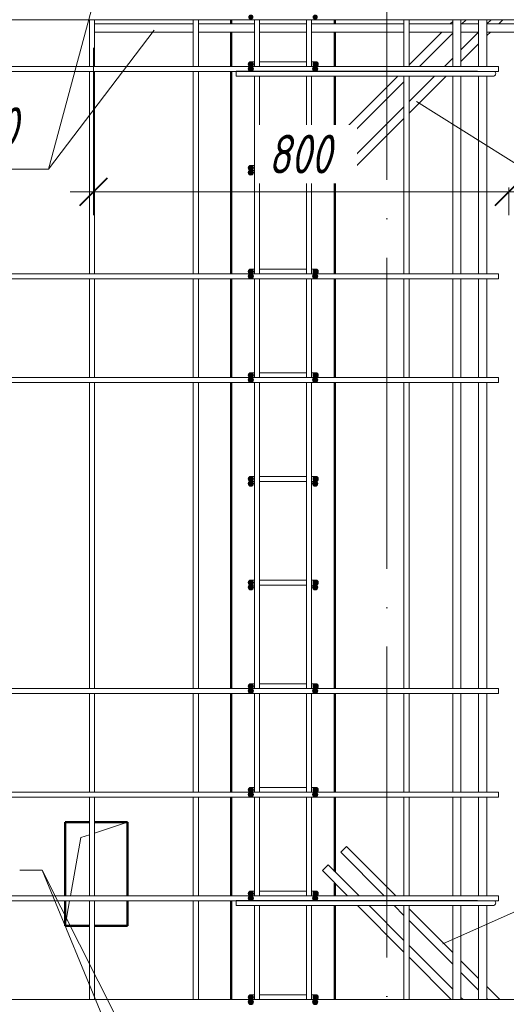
# Model space of a CAD drawing. Header units: millimetres. Extents: x -17543 to 38371, y 19974 to 27996.
# Tile 32 of 109: x -1769 to -831, y 22949 to 24848. Entities that reach past the tile are written whole.
import ezdxf

# ---------------------------------------------------------------- set-up
doc = ezdxf.new("R2010")
doc.units = ezdxf.units.MM
doc.linetypes.add('ADSK_Линия сетки', pattern=[750, 600, -75, 0, -75])
doc.linetypes.add('ADSK_Невидимые', pattern=[150, 90, -60])
for name, color, linetype, lineweight in [('A-____-____-DIMS', 211, 'Continuous', 9), ('A-____-____-DIMS-30', 211, 'Continuous', 9), ('A-DETL-GENF-HDLN', 90, 'ADSK_Невидимые', 20), ('A-DETL-GENF-OTLN', 92, 'Continuous', 20), ('A-DOOR-____-OTLN', 31, 'Continuous', 20), ('A-WALL-____-MCUT', 113, 'Continuous', 50), ('A-WALL-____-OTLN', 113, 'Continuous', 20), ('S-GRID-____-OTLN', 1, 'Continuous', 9), ('S-RBAR-____-IDEN', 171, 'Continuous', 20), ('S-RBAR-____-MCUT', 171, 'Continuous', 20), ('S-RBAR-____-OTLN', 171, 'Continuous', 100)]:
    doc.layers.add(name, color=color, linetype=linetype, lineweight=lineweight)
doc.styles.add('GOST Common_I_1', font='GOST Common Italic.ttf', dxfattribs={"width": 0.8, "height": 75})
doc.dimstyles.new('ADSK_Для_арматуры_Основной_2_5_мм_шаг_кол-во_Стрелки_точный', dxfattribs={"dimscale": 304.8, "dimtxt": 0.247469, "dimasz": 0.295276, "dimexe": 0.147638, "dimexo": 0.000484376, "dimgap": 0.03937, "dimtad": 1, "dimdec": 0, "dimlfac": 304.8, "dimdsep": 46, "dimtxsty": 'GOST Common_I_1', "dimsah": 1, "dimcen": 0.09, "dimdle": 0.147638, "dimazin": 0, "dimtfac": 1, "dimtdec": 4, "dimtix": 1, "dimtmove": 0, "dimatfit": 3, "dimfxl": 1, "dimtvp": 1, "dimtfill": 1, "dimtolj": 1, "dimtzin": 0, "dimarcsym": 2})
doc.dimstyles.new('ADSK_Округление_5мм__Узкий_', dxfattribs={"dimscale": 304.8, "dimtxt": 0.247469, "dimasz": 0.177165, "dimexe": 0.147638, "dimexo": 0.000322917, "dimgap": 0.03937, "dimtad": 1, "dimdec": 0, "dimlfac": 304.8, "dimrnd": 5, "dimdsep": 46, "dimtxsty": 'GOST Common_I_1', "dimblk1": 'OBLIQUE', "dimblk2": 'OBLIQUE', "dimsah": 1, "dimcen": 0.09, "dimdle": 0.147638, "dimazin": 0, "dimtfac": 1, "dimtdec": 4, "dimtix": 1, "dimtmove": 0, "dimatfit": 3, "dimfxl": 1, "dimtvp": 1, "dimtfill": 1, "dimtolj": 1, "dimtzin": 0, "dimlwd": 20, "dimlwe": 20, "dimarcsym": 2})

# ---------------------------------------------------------------- blocks, each defined once
blk = doc.blocks.new('ADSK_Дверь_ПроемПрямоугольный - ADSK_Дверь_ПроемПрямоугольный-1820829-КЖ1_Р_ВЭ8_Армирование_2')
at = {"layer": 'A-DETL-GENF-HDLN'}
for p, q in [((31880.3, 23300), (31927, 23300)), ((31880.3, 23158), (31880.3, 23300)), ((31937, 23300), (32000.3, 23300)), ((32000.3, 23300), (32000.3, 23158)), ((31880.3, 23100), (31880.3, 23148)), ((32000.3, 23148), (32000.3, 23100))]:
    blk.add_line(p, q, dxfattribs=at)
at = {"layer": 'A-DETL-GENF-OTLN'}
for p, q in [((31937, 23278.9), (32000.3, 23300)), ((31890.5, 23158), (31910.3, 23270)), ((31910.3, 23270), (31927, 23275.6)), ((31880.3, 23100), (31888.7, 23148))]:
    blk.add_line(p, q, dxfattribs=at)
blk = doc.blocks.new('DIMBLOCK143-КЖ1_Р_ВЭ8_Армирование_2')
at = {"layer": 'A-____-____-DIMS-30', "lineweight": 40}
for points in [[(-608.5, 24744), (-620.4, 24654), (-596.7, 24654)], [(-608.5, 23144), (-596.7, 23234), (-620.4, 23234)]]:
    blk.add_hatch(color=256, dxfattribs=at).paths.add_polyline_path(points)
at = {"layer": 'A-____-____-DIMS-30'}
for p, q in [((-608.5, 24789), (-608.5, 23099)), ((-608.5, 24744), (-811.4, 24744)), ((-608.5, 24744), (-563.5, 24744)), ((-608.5, 23144), (-811.4, 23144)), ((-608.5, 23144), (-563.5, 23144))]:
    blk.add_line(p, q, dxfattribs=at)
at = {"layer": 'A-____-____-DIMS-30', "lineweight": 40}
for p, q in [((-608.5, 24744), (-620.4, 24654)), ((-596.7, 24654), (-608.5, 24744)), ((-620.4, 24654), (-596.7, 24654)), ((-596.7, 23234), (-620.4, 23234)), ((-620.4, 23234), (-608.5, 23144)), ((-608.5, 23144), (-596.7, 23234))]:
    blk.add_line(p, q, dxfattribs=at)
at = {"layer": 'A-____-____-DIMS-30', "color": 0, "insert": (-718.5, 23738.8), "char_height": 75, "width": 492.459, "attachment_point": 1, "rotation": 90, "line_spacing_factor": 1.022761, "style": 'GOST Common_I_1', "bg_fill": 3, "box_fill_scale": 1.25, "bg_fill_color": 256, "bg_fill_true_color": 13158600, "bg_fill_transparency": 0}
blk.add_mtext('200x8=1600', dxfattribs=at)
blk = doc.blocks.new('_None')
blk = doc.blocks.new('DIMBLOCK144-КЖ1_Р_ВЭ8_Армирование_2')
at = {"layer": 'A-____-____-DIMS-30', "lineweight": 20}
for p, q in [((-1626.4, 24516.2), (-1626.4, 24794)), ((-826.4, 24516.2), (-826.4, 24524.4)), ((-1671.4, 24516.2), (-781.4, 24516.2)), ((-1626.4, 24516.2), (-1626.4, 24471.2)), ((-826.4, 24516.2), (-826.4, 24471.2))]:
    blk.add_line(p, q, dxfattribs=at)
at = {"layer": 'A-____-____-DIMS-30', "lineweight": 40}
for p, q in [((-1626.4, 24516.2), (-1599.4, 24543.2)), ((-826.4, 24516.2), (-799.4, 24543.2)), ((-1626.4, 24516.2), (-1653.4, 24489.2)), ((-826.4, 24516.2), (-853.4, 24489.2))]:
    blk.add_line(p, q, dxfattribs=at)
at = {"layer": 'A-____-____-DIMS-30', "color": 0, "lineweight": 20, "insert": (-1289.7, 24626.2), "char_height": 75, "width": 151.88, "attachment_point": 1, "line_spacing_factor": 1.022761, "style": 'GOST Common_I_1', "bg_fill": 3, "box_fill_scale": 1.25, "bg_fill_color": 256, "bg_fill_true_color": 13158600, "bg_fill_transparency": 0}
blk.add_mtext('800', dxfattribs=at)
blk = doc.blocks.new('_Oblique')
at = {"color": 0, "linetype": 'ByBlock', "lineweight": -2}
blk.add_line((-0.5, -0.5), (0.5, 0.5), dxfattribs=at)
blk = doc.blocks.new('Ricom_Марка_АрматурныйСтержень - Поз_ тип_Шаг-995026-КЖ1_Р_ВЭ8_Армирование_2')
at = {"layer": 'S-RBAR-____-IDEN'}
blk.add_line((26462.5, 26194.8), (27062.5, 26194.8), dxfattribs=at)

msp = doc.modelspace()

# ---------------------------------------------------------------- hatches: boundary and pattern name
at = {"layer": 'S-RBAR-____-MCUT'}
h = msp.add_hatch(color=256, dxfattribs=at)
edge = h.paths.add_edge_path()
edge.add_arc((-1323.392, 24853.0011), 5, 0, 360)
h = msp.add_hatch(color=256, dxfattribs=at)
edge = h.paths.add_edge_path()
edge.add_arc((-1199.392, 24853.0011), 5, 0, 360)
h = msp.add_hatch(color=256, dxfattribs=at)
edge = h.paths.add_edge_path()
edge.add_arc((-1323.392, 24762.0011), 5, 0, 360)
h = msp.add_hatch(color=256, dxfattribs=at)
edge = h.paths.add_edge_path()
edge.add_arc((-1323.392, 24753.0011), 5, 0, 360)
for points in [[(-1323.392, 24757.0011), (-1318.6367, 24760.456), (-1320.4531, 24766.0462), (-1326.3309, 24766.0462), (-1328.1473, 24760.456)], [(-1326.3309, 24748.956), (-1320.4531, 24748.956), (-1318.6367, 24754.5462), (-1323.392, 24758.0011), (-1328.1473, 24754.5462)], [(-1202.3309, 24748.956), (-1196.4531, 24748.956), (-1194.6367, 24754.5462), (-1199.392, 24758.0011), (-1204.1473, 24754.5462)], [(-1198.392, 24757.0011), (-1193.6367, 24760.456), (-1195.4531, 24766.0462), (-1201.3309, 24766.0462), (-1203.1473, 24760.456)], [(-1323.392, 24557.0011), (-1318.6367, 24560.456), (-1320.4531, 24566.0462), (-1326.3309, 24566.0462), (-1328.1473, 24560.456)], [(-1198.392, 24557.0011), (-1193.6367, 24560.456), (-1195.4531, 24566.0462), (-1201.3309, 24566.0462), (-1203.1473, 24560.456)], [(-1326.3309, 24548.956), (-1320.4531, 24548.956), (-1318.6367, 24554.5462), (-1323.392, 24558.0011), (-1328.1473, 24554.5462)], [(-1202.3309, 24548.956), (-1196.4531, 24548.956), (-1194.6367, 24554.5462), (-1199.392, 24558.0011), (-1204.1473, 24554.5462)], [(-1323.392, 24357.0011), (-1318.6367, 24360.456), (-1320.4531, 24366.0462), (-1326.3309, 24366.0462), (-1328.1473, 24360.456)], [(-1326.3309, 24348.956), (-1320.4531, 24348.956), (-1318.6367, 24354.5462), (-1323.392, 24358.0011), (-1328.1473, 24354.5462)], [(-1202.3309, 24348.956), (-1196.4531, 24348.956), (-1194.6367, 24354.5462), (-1199.392, 24358.0011), (-1204.1473, 24354.5462)], [(-1198.392, 24357.0011), (-1193.6367, 24360.456), (-1195.4531, 24366.0462), (-1201.3309, 24366.0462), (-1203.1473, 24360.456)], [(-1323.392, 24157.0011), (-1318.6367, 24160.456), (-1320.4531, 24166.0462), (-1326.3309, 24166.0462), (-1328.1473, 24160.456)], [(-1198.392, 24157.0011), (-1193.6367, 24160.456), (-1195.4531, 24166.0462), (-1201.3309, 24166.0462), (-1203.1473, 24160.456)], [(-1326.3309, 24148.956), (-1320.4531, 24148.956), (-1318.6367, 24154.5462), (-1323.392, 24158.0011), (-1328.1473, 24154.5462)], [(-1202.3309, 24148.956), (-1196.4531, 24148.956), (-1194.6367, 24154.5462), (-1199.392, 24158.0011), (-1204.1473, 24154.5462)], [(-1323.392, 23957.0011), (-1318.6367, 23960.456), (-1320.4531, 23966.0462), (-1326.3309, 23966.0462), (-1328.1473, 23960.456)], [(-1326.3309, 23948.956), (-1320.4531, 23948.956), (-1318.6367, 23954.5462), (-1323.392, 23958.0011), (-1328.1473, 23954.5462)], [(-1202.3309, 23948.956), (-1196.4531, 23948.956), (-1194.6367, 23954.5462), (-1199.392, 23958.0011), (-1204.1473, 23954.5462)], [(-1198.392, 23957.0011), (-1193.6367, 23960.456), (-1195.4531, 23966.0462), (-1201.3309, 23966.0462), (-1203.1473, 23960.456)], [(-1323.392, 23757.0011), (-1318.6367, 23760.456), (-1320.4531, 23766.0462), (-1326.3309, 23766.0462), (-1328.1473, 23760.456)], [(-1198.392, 23757.0011), (-1193.6367, 23760.456), (-1195.4531, 23766.0462), (-1201.3309, 23766.0462), (-1203.1473, 23760.456)], [(-1326.3309, 23748.956), (-1320.4531, 23748.956), (-1318.6367, 23754.5462), (-1323.392, 23758.0011), (-1328.1473, 23754.5462)], [(-1202.3309, 23748.956), (-1196.4531, 23748.956), (-1194.6367, 23754.5462), (-1199.392, 23758.0011), (-1204.1473, 23754.5462)], [(-1323.392, 23557.0011), (-1318.6367, 23560.456), (-1320.4531, 23566.0462), (-1326.3309, 23566.0462), (-1328.1473, 23560.456)], [(-1326.3309, 23548.956), (-1320.4531, 23548.956), (-1318.6367, 23554.5462), (-1323.392, 23558.0011), (-1328.1473, 23554.5462)], [(-1202.3309, 23548.956), (-1196.4531, 23548.956), (-1194.6367, 23554.5462), (-1199.392, 23558.0011), (-1204.1473, 23554.5462)], [(-1198.392, 23557.0011), (-1193.6367, 23560.456), (-1195.4531, 23566.0462), (-1201.3309, 23566.0462), (-1203.1473, 23560.456)], [(-1323.392, 23357.0011), (-1318.6367, 23360.456), (-1320.4531, 23366.0462), (-1326.3309, 23366.0462), (-1328.1473, 23360.456)], [(-1198.392, 23357.0011), (-1193.6367, 23360.456), (-1195.4531, 23366.0462), (-1201.3309, 23366.0462), (-1203.1473, 23360.456)], [(-1326.3309, 23348.956), (-1320.4531, 23348.956), (-1318.6367, 23354.5462), (-1323.392, 23358.0011), (-1328.1473, 23354.5462)], [(-1202.3309, 23348.956), (-1196.4531, 23348.956), (-1194.6367, 23354.5462), (-1199.392, 23358.0011), (-1204.1473, 23354.5462)], [(-1323.392, 23157.0011), (-1318.6367, 23160.456), (-1320.4531, 23166.0462), (-1326.3309, 23166.0462), (-1328.1473, 23160.456)], [(-1326.3309, 23148.956), (-1320.4531, 23148.956), (-1318.6367, 23154.5462), (-1323.392, 23158.0011), (-1328.1473, 23154.5462)], [(-1202.3309, 23148.956), (-1196.4531, 23148.956), (-1194.6367, 23154.5462), (-1199.392, 23158.0011), (-1204.1473, 23154.5462)], [(-1198.392, 23157.0011), (-1193.6367, 23160.456), (-1195.4531, 23166.0462), (-1201.3309, 23166.0462), (-1203.1473, 23160.456)], [(-1323.392, 22957.0011), (-1318.6367, 22960.456), (-1320.4531, 22966.0462), (-1326.3309, 22966.0462), (-1328.1473, 22960.456)], [(-1198.392, 22957.0011), (-1193.6367, 22960.456), (-1195.4531, 22966.0462), (-1201.3309, 22966.0462), (-1203.1473, 22960.456)], [(-1326.3309, 22948.956), (-1320.4531, 22948.956), (-1318.6367, 22954.5462), (-1323.392, 22958.0011), (-1328.1473, 22954.5462)], [(-1202.3309, 22948.956), (-1196.4531, 22948.956), (-1194.6367, 22954.5462), (-1199.392, 22958.0011), (-1204.1473, 22954.5462)]]:
    msp.add_hatch(color=256, dxfattribs=at).paths.add_polyline_path(points)
h = msp.add_hatch(color=256, dxfattribs=at)
edge = h.paths.add_edge_path()
edge.add_arc((-1199.392, 24753.0011), 5, 0, 360)
h = msp.add_hatch(color=256, dxfattribs=at)
edge = h.paths.add_edge_path()
edge.add_arc((-1198.392, 24762.0011), 5, 0, 360)
h = msp.add_hatch(color=256, dxfattribs=at)
edge = h.paths.add_edge_path()
edge.add_arc((-1323.392, 24562.0011), 5, 0, 360)
h = msp.add_hatch(color=256, dxfattribs=at)
edge = h.paths.add_edge_path()
edge.add_arc((-1198.392, 24562.0011), 5, 0, 360)
h = msp.add_hatch(color=256, dxfattribs=at)
edge = h.paths.add_edge_path()
edge.add_arc((-1323.392, 24553.0011), 5, 0, 360)
h = msp.add_hatch(color=256, dxfattribs=at)
edge = h.paths.add_edge_path()
edge.add_arc((-1199.392, 24553.0011), 5, 0, 360)
h = msp.add_hatch(color=256, dxfattribs=at)
edge = h.paths.add_edge_path()
edge.add_arc((-1323.392, 24362.0011), 5, 0, 360)
h = msp.add_hatch(color=256, dxfattribs=at)
edge = h.paths.add_edge_path()
edge.add_arc((-1323.392, 24353.0011), 5, 0, 360)
h = msp.add_hatch(color=256, dxfattribs=at)
edge = h.paths.add_edge_path()
edge.add_arc((-1199.392, 24353.0011), 5, 0, 360)
h = msp.add_hatch(color=256, dxfattribs=at)
edge = h.paths.add_edge_path()
edge.add_arc((-1198.392, 24362.0011), 5, 0, 360)
h = msp.add_hatch(color=256, dxfattribs=at)
edge = h.paths.add_edge_path()
edge.add_arc((-1323.392, 24162.0011), 5, 0, 360)
h = msp.add_hatch(color=256, dxfattribs=at)
edge = h.paths.add_edge_path()
edge.add_arc((-1198.392, 24162.0011), 5, 0, 360)
h = msp.add_hatch(color=256, dxfattribs=at)
edge = h.paths.add_edge_path()
edge.add_arc((-1323.392, 24153.0011), 5, 0, 360)
h = msp.add_hatch(color=256, dxfattribs=at)
edge = h.paths.add_edge_path()
edge.add_arc((-1199.392, 24153.0011), 5, 0, 360)
h = msp.add_hatch(color=256, dxfattribs=at)
edge = h.paths.add_edge_path()
edge.add_arc((-1323.392, 23962.0011), 5, 0, 360)
h = msp.add_hatch(color=256, dxfattribs=at)
edge = h.paths.add_edge_path()
edge.add_arc((-1323.392, 23953.0011), 5, 0, 360)
h = msp.add_hatch(color=256, dxfattribs=at)
edge = h.paths.add_edge_path()
edge.add_arc((-1199.392, 23953.0011), 5, 0, 360)
h = msp.add_hatch(color=256, dxfattribs=at)
edge = h.paths.add_edge_path()
edge.add_arc((-1198.392, 23962.0011), 5, 0, 360)
h = msp.add_hatch(color=256, dxfattribs=at)
edge = h.paths.add_edge_path()
edge.add_arc((-1323.392, 23762.0011), 5, 0, 360)
h = msp.add_hatch(color=256, dxfattribs=at)
edge = h.paths.add_edge_path()
edge.add_arc((-1198.392, 23762.0011), 5, 0, 360)
h = msp.add_hatch(color=256, dxfattribs=at)
edge = h.paths.add_edge_path()
edge.add_arc((-1323.392, 23753.0011), 5, 0, 360)
h = msp.add_hatch(color=256, dxfattribs=at)
edge = h.paths.add_edge_path()
edge.add_arc((-1199.392, 23753.0011), 5, 0, 360)
h = msp.add_hatch(color=256, dxfattribs=at)
edge = h.paths.add_edge_path()
edge.add_arc((-1323.392, 23562.0011), 5, 0, 360)
h = msp.add_hatch(color=256, dxfattribs=at)
edge = h.paths.add_edge_path()
edge.add_arc((-1323.392, 23553.0011), 5, 0, 360)
h = msp.add_hatch(color=256, dxfattribs=at)
edge = h.paths.add_edge_path()
edge.add_arc((-1199.392, 23553.0011), 5, 0, 360)
h = msp.add_hatch(color=256, dxfattribs=at)
edge = h.paths.add_edge_path()
edge.add_arc((-1198.392, 23562.0011), 5, 0, 360)
h = msp.add_hatch(color=256, dxfattribs=at)
edge = h.paths.add_edge_path()
edge.add_arc((-1323.392, 23362.0011), 5, 0, 360)
h = msp.add_hatch(color=256, dxfattribs=at)
edge = h.paths.add_edge_path()
edge.add_arc((-1198.392, 23362.0011), 5, 0, 360)
h = msp.add_hatch(color=256, dxfattribs=at)
edge = h.paths.add_edge_path()
edge.add_arc((-1323.392, 23353.0011), 5, 0, 360)
h = msp.add_hatch(color=256, dxfattribs=at)
edge = h.paths.add_edge_path()
edge.add_arc((-1199.392, 23353.0011), 5, 0, 360)
h = msp.add_hatch(color=256, dxfattribs=at)
edge = h.paths.add_edge_path()
edge.add_arc((-1323.392, 23162.0011), 5, 0, 360)
h = msp.add_hatch(color=256, dxfattribs=at)
edge = h.paths.add_edge_path()
edge.add_arc((-1323.392, 23153.0011), 5, 0, 360)
h = msp.add_hatch(color=256, dxfattribs=at)
edge = h.paths.add_edge_path()
edge.add_arc((-1199.392, 23153.0011), 5, 0, 360)
h = msp.add_hatch(color=256, dxfattribs=at)
edge = h.paths.add_edge_path()
edge.add_arc((-1198.392, 23162.0011), 5, 0, 360)
h = msp.add_hatch(color=256, dxfattribs=at)
edge = h.paths.add_edge_path()
edge.add_arc((-1323.392, 22962.0011), 5, 0, 360)
h = msp.add_hatch(color=256, dxfattribs=at)
edge = h.paths.add_edge_path()
edge.add_arc((-1198.392, 22962.0011), 5, 0, 360)
h = msp.add_hatch(color=256, dxfattribs=at)
edge = h.paths.add_edge_path()
edge.add_arc((-1323.392, 22953.0011), 5, 0, 360)
h = msp.add_hatch(color=256, dxfattribs=at)
edge = h.paths.add_edge_path()
edge.add_arc((-1199.392, 22953.0011), 5, 0, 360)

# ---------------------------------------------------------------- linework, layer by layer
at = {"layer": 'A-WALL-____-MCUT'}
for p, q in [((-1361.392, 24848.0006), (-1361.392, 24840.0006)), ((-1161.392, 24840.0006), (-1161.392, 24848.0006)), ((-1361.392, 24824.0006), (-1361.392, 24758.0006)), ((-1161.392, 24758.0006), (-1161.392, 24824.0006)), ((-1361.392, 24748.0006), (-1361.392, 24358.0006)), ((-1161.392, 24617.735), (-1161.392, 24739.0006)), ((-1161.392, 24358.0006), (-1161.392, 24595.1075)), ((-1361.392, 24348.0006), (-1361.392, 24158.0006)), ((-1161.392, 24158.0006), (-1161.392, 24348.0006)), ((-1361.392, 24148.0006), (-1361.392, 23558.0006)), ((-1161.392, 23558.0006), (-1161.392, 24148.0006)), ((-1361.392, 23548.0006), (-1361.392, 23358.0006)), ((-1161.392, 23358.0006), (-1161.392, 23548.0006)), ((-1361.392, 23348.0006), (-1361.392, 23158.0006)), ((-1161.392, 23204.8937), (-1161.392, 23348.0006)), ((-1161.392, 23158.0006), (-1161.392, 23182.2663)), ((-1361.392, 23148.0006), (-1361.392, 22958.0006)), ((-1161.392, 22958.0006), (-1161.392, 23139.0006))]:
    msp.add_line(p, q, dxfattribs=at)
at = {"layer": 'A-WALL-____-OTLN', "lineweight": 50}
for p, q in [((-1681.132, 23300), (-1634.3913, 23300)), ((-1681.132, 23158.0006), (-1681.132, 23300)), ((-1624.3913, 23300), (-1561.132, 23300)), ((-1561.132, 23300), (-1561.132, 23158.0006)), ((-1681.132, 23100), (-1681.132, 23148.0006)), ((-1561.132, 23148.0006), (-1561.132, 23100)), ((-1634.3913, 23100), (-1681.132, 23100)), ((-1561.132, 23100), (-1624.3913, 23100))]:
    msp.add_line(p, q, dxfattribs=at)
at = {"layer": 'S-GRID-____-OTLN', "linetype": 'ADSK_Линия сетки'}
msp.add_line((-1061.3916, 20788.2456), (-1061.3916, 26800), dxfattribs=at)
at = {"layer": 'S-RBAR-____-IDEN'}
for p, q in [((-1713.511, 24559.5471), (-1738.4362, 24559.5471)), ((-1713.511, 24559.5471), (-1738.4362, 24559.5471)), ((-1725.8343, 23207.1781), (-1768.8223, 23207.1781)), ((-1725.8343, 23207.1781), (-1768.8223, 23207.1781)), ((-1581.9212, 22922), (-1725.8343, 23207.1781)), ((-1589.4586, 22876.6152), (-1725.8343, 23207.1781))]:
    msp.add_line(p, q, dxfattribs=at)
at = {"layer": 'S-RBAR-____-MCUT'}
for p, q in [((-1326.3309, 24766.0462), (-1328.1473, 24760.456)), ((-1328.1473, 24760.456), (-1323.392, 24757.0011)), ((-1323.392, 24758.0011), (-1328.1473, 24754.5462)), ((-1328.1473, 24754.5462), (-1326.3309, 24748.956)), ((-1320.4531, 24766.0462), (-1326.3309, 24766.0462)), ((-1323.392, 24757.0011), (-1318.6367, 24760.456)), ((-1318.6367, 24754.5462), (-1323.392, 24758.0011)), ((-1318.6367, 24760.456), (-1320.4531, 24766.0462)), ((-1320.4531, 24748.956), (-1318.6367, 24754.5462)), ((-1199.392, 24758.0011), (-1204.1473, 24754.5462)), ((-1204.1473, 24754.5462), (-1202.3309, 24748.956)), ((-1201.3309, 24766.0462), (-1203.1473, 24760.456)), ((-1203.1473, 24760.456), (-1198.392, 24757.0011)), ((-1195.4531, 24766.0462), (-1201.3309, 24766.0462)), ((-1194.6367, 24754.5462), (-1199.392, 24758.0011)), ((-1198.392, 24757.0011), (-1193.6367, 24760.456)), ((-1196.4531, 24748.956), (-1194.6367, 24754.5462)), ((-1193.6367, 24760.456), (-1195.4531, 24766.0462)), ((-1326.3309, 24748.956), (-1320.4531, 24748.956)), ((-1202.3309, 24748.956), (-1196.4531, 24748.956)), ((-1326.3309, 24566.0462), (-1328.1473, 24560.456)), ((-1320.4531, 24566.0462), (-1326.3309, 24566.0462)), ((-1318.6367, 24560.456), (-1320.4531, 24566.0462)), ((-1201.3309, 24566.0462), (-1203.1473, 24560.456)), ((-1195.4531, 24566.0462), (-1201.3309, 24566.0462)), ((-1193.6367, 24560.456), (-1195.4531, 24566.0462)), ((-1328.1473, 24560.456), (-1323.392, 24557.0011)), ((-1323.392, 24558.0011), (-1328.1473, 24554.5462)), ((-1328.1473, 24554.5462), (-1326.3309, 24548.956)), ((-1326.3309, 24548.956), (-1320.4531, 24548.956)), ((-1323.392, 24557.0011), (-1318.6367, 24560.456)), ((-1318.6367, 24554.5462), (-1323.392, 24558.0011)), ((-1320.4531, 24548.956), (-1318.6367, 24554.5462)), ((-1199.392, 24558.0011), (-1204.1473, 24554.5462)), ((-1204.1473, 24554.5462), (-1202.3309, 24548.956)), ((-1203.1473, 24560.456), (-1198.392, 24557.0011)), ((-1202.3309, 24548.956), (-1196.4531, 24548.956)), ((-1194.6367, 24554.5462), (-1199.392, 24558.0011)), ((-1198.392, 24557.0011), (-1193.6367, 24560.456)), ((-1196.4531, 24548.956), (-1194.6367, 24554.5462)), ((-1326.3309, 24366.0462), (-1328.1473, 24360.456)), ((-1328.1473, 24360.456), (-1323.392, 24357.0011)), ((-1323.392, 24358.0011), (-1328.1473, 24354.5462)), ((-1328.1473, 24354.5462), (-1326.3309, 24348.956)), ((-1320.4531, 24366.0462), (-1326.3309, 24366.0462)), ((-1323.392, 24357.0011), (-1318.6367, 24360.456)), ((-1318.6367, 24354.5462), (-1323.392, 24358.0011)), ((-1318.6367, 24360.456), (-1320.4531, 24366.0462)), ((-1320.4531, 24348.956), (-1318.6367, 24354.5462)), ((-1199.392, 24358.0011), (-1204.1473, 24354.5462)), ((-1204.1473, 24354.5462), (-1202.3309, 24348.956)), ((-1201.3309, 24366.0462), (-1203.1473, 24360.456)), ((-1203.1473, 24360.456), (-1198.392, 24357.0011)), ((-1195.4531, 24366.0462), (-1201.3309, 24366.0462)), ((-1194.6367, 24354.5462), (-1199.392, 24358.0011)), ((-1198.392, 24357.0011), (-1193.6367, 24360.456)), ((-1196.4531, 24348.956), (-1194.6367, 24354.5462)), ((-1193.6367, 24360.456), (-1195.4531, 24366.0462)), ((-1326.3309, 24348.956), (-1320.4531, 24348.956)), ((-1202.3309, 24348.956), (-1196.4531, 24348.956)), ((-1326.3309, 24166.0462), (-1328.1473, 24160.456)), ((-1320.4531, 24166.0462), (-1326.3309, 24166.0462)), ((-1318.6367, 24160.456), (-1320.4531, 24166.0462)), ((-1201.3309, 24166.0462), (-1203.1473, 24160.456)), ((-1195.4531, 24166.0462), (-1201.3309, 24166.0462)), ((-1193.6367, 24160.456), (-1195.4531, 24166.0462)), ((-1328.1473, 24160.456), (-1323.392, 24157.0011)), ((-1323.392, 24158.0011), (-1328.1473, 24154.5462)), ((-1328.1473, 24154.5462), (-1326.3309, 24148.956)), ((-1326.3309, 24148.956), (-1320.4531, 24148.956)), ((-1323.392, 24157.0011), (-1318.6367, 24160.456)), ((-1318.6367, 24154.5462), (-1323.392, 24158.0011)), ((-1320.4531, 24148.956), (-1318.6367, 24154.5462)), ((-1199.392, 24158.0011), (-1204.1473, 24154.5462)), ((-1204.1473, 24154.5462), (-1202.3309, 24148.956)), ((-1203.1473, 24160.456), (-1198.392, 24157.0011)), ((-1202.3309, 24148.956), (-1196.4531, 24148.956)), ((-1194.6367, 24154.5462), (-1199.392, 24158.0011)), ((-1198.392, 24157.0011), (-1193.6367, 24160.456)), ((-1196.4531, 24148.956), (-1194.6367, 24154.5462)), ((-1326.3309, 23966.0462), (-1328.1473, 23960.456)), ((-1328.1473, 23960.456), (-1323.392, 23957.0011)), ((-1323.392, 23958.0011), (-1328.1473, 23954.5462)), ((-1328.1473, 23954.5462), (-1326.3309, 23948.956)), ((-1320.4531, 23966.0462), (-1326.3309, 23966.0462)), ((-1323.392, 23957.0011), (-1318.6367, 23960.456)), ((-1318.6367, 23954.5462), (-1323.392, 23958.0011)), ((-1318.6367, 23960.456), (-1320.4531, 23966.0462)), ((-1320.4531, 23948.956), (-1318.6367, 23954.5462)), ((-1199.392, 23958.0011), (-1204.1473, 23954.5462)), ((-1204.1473, 23954.5462), (-1202.3309, 23948.956)), ((-1201.3309, 23966.0462), (-1203.1473, 23960.456)), ((-1203.1473, 23960.456), (-1198.392, 23957.0011)), ((-1195.4531, 23966.0462), (-1201.3309, 23966.0462)), ((-1194.6367, 23954.5462), (-1199.392, 23958.0011)), ((-1198.392, 23957.0011), (-1193.6367, 23960.456)), ((-1196.4531, 23948.956), (-1194.6367, 23954.5462)), ((-1193.6367, 23960.456), (-1195.4531, 23966.0462)), ((-1326.3309, 23948.956), (-1320.4531, 23948.956)), ((-1202.3309, 23948.956), (-1196.4531, 23948.956)), ((-1326.3309, 23766.0462), (-1328.1473, 23760.456)), ((-1320.4531, 23766.0462), (-1326.3309, 23766.0462)), ((-1318.6367, 23760.456), (-1320.4531, 23766.0462)), ((-1201.3309, 23766.0462), (-1203.1473, 23760.456)), ((-1195.4531, 23766.0462), (-1201.3309, 23766.0462)), ((-1193.6367, 23760.456), (-1195.4531, 23766.0462)), ((-1328.1473, 23760.456), (-1323.392, 23757.0011)), ((-1323.392, 23758.0011), (-1328.1473, 23754.5462)), ((-1328.1473, 23754.5462), (-1326.3309, 23748.956)), ((-1326.3309, 23748.956), (-1320.4531, 23748.956)), ((-1323.392, 23757.0011), (-1318.6367, 23760.456)), ((-1318.6367, 23754.5462), (-1323.392, 23758.0011)), ((-1320.4531, 23748.956), (-1318.6367, 23754.5462)), ((-1199.392, 23758.0011), (-1204.1473, 23754.5462)), ((-1204.1473, 23754.5462), (-1202.3309, 23748.956)), ((-1203.1473, 23760.456), (-1198.392, 23757.0011)), ((-1202.3309, 23748.956), (-1196.4531, 23748.956)), ((-1194.6367, 23754.5462), (-1199.392, 23758.0011)), ((-1198.392, 23757.0011), (-1193.6367, 23760.456)), ((-1196.4531, 23748.956), (-1194.6367, 23754.5462)), ((-1326.3309, 23566.0462), (-1328.1473, 23560.456)), ((-1328.1473, 23560.456), (-1323.392, 23557.0011)), ((-1323.392, 23558.0011), (-1328.1473, 23554.5462)), ((-1328.1473, 23554.5462), (-1326.3309, 23548.956)), ((-1320.4531, 23566.0462), (-1326.3309, 23566.0462)), ((-1323.392, 23557.0011), (-1318.6367, 23560.456)), ((-1318.6367, 23554.5462), (-1323.392, 23558.0011)), ((-1318.6367, 23560.456), (-1320.4531, 23566.0462)), ((-1320.4531, 23548.956), (-1318.6367, 23554.5462)), ((-1199.392, 23558.0011), (-1204.1473, 23554.5462)), ((-1204.1473, 23554.5462), (-1202.3309, 23548.956)), ((-1201.3309, 23566.0462), (-1203.1473, 23560.456)), ((-1203.1473, 23560.456), (-1198.392, 23557.0011)), ((-1195.4531, 23566.0462), (-1201.3309, 23566.0462)), ((-1194.6367, 23554.5462), (-1199.392, 23558.0011)), ((-1198.392, 23557.0011), (-1193.6367, 23560.456)), ((-1196.4531, 23548.956), (-1194.6367, 23554.5462)), ((-1193.6367, 23560.456), (-1195.4531, 23566.0462)), ((-1326.3309, 23548.956), (-1320.4531, 23548.956)), ((-1202.3309, 23548.956), (-1196.4531, 23548.956)), ((-1326.3309, 23366.0462), (-1328.1473, 23360.456)), ((-1320.4531, 23366.0462), (-1326.3309, 23366.0462)), ((-1318.6367, 23360.456), (-1320.4531, 23366.0462)), ((-1201.3309, 23366.0462), (-1203.1473, 23360.456)), ((-1195.4531, 23366.0462), (-1201.3309, 23366.0462)), ((-1193.6367, 23360.456), (-1195.4531, 23366.0462)), ((-1328.1473, 23360.456), (-1323.392, 23357.0011)), ((-1323.392, 23358.0011), (-1328.1473, 23354.5462)), ((-1328.1473, 23354.5462), (-1326.3309, 23348.956)), ((-1326.3309, 23348.956), (-1320.4531, 23348.956)), ((-1323.392, 23357.0011), (-1318.6367, 23360.456)), ((-1318.6367, 23354.5462), (-1323.392, 23358.0011)), ((-1320.4531, 23348.956), (-1318.6367, 23354.5462)), ((-1199.392, 23358.0011), (-1204.1473, 23354.5462)), ((-1204.1473, 23354.5462), (-1202.3309, 23348.956)), ((-1203.1473, 23360.456), (-1198.392, 23357.0011)), ((-1202.3309, 23348.956), (-1196.4531, 23348.956)), ((-1194.6367, 23354.5462), (-1199.392, 23358.0011)), ((-1198.392, 23357.0011), (-1193.6367, 23360.456)), ((-1196.4531, 23348.956), (-1194.6367, 23354.5462)), ((-1326.3309, 23166.0462), (-1328.1473, 23160.456)), ((-1328.1473, 23160.456), (-1323.392, 23157.0011)), ((-1323.392, 23158.0011), (-1328.1473, 23154.5462)), ((-1320.4531, 23166.0462), (-1326.3309, 23166.0462)), ((-1323.392, 23157.0011), (-1318.6367, 23160.456)), ((-1318.6367, 23154.5462), (-1323.392, 23158.0011)), ((-1318.6367, 23160.456), (-1320.4531, 23166.0462)), ((-1199.392, 23158.0011), (-1204.1473, 23154.5462)), ((-1201.3309, 23166.0462), (-1203.1473, 23160.456)), ((-1203.1473, 23160.456), (-1198.392, 23157.0011)), ((-1195.4531, 23166.0462), (-1201.3309, 23166.0462)), ((-1194.6367, 23154.5462), (-1199.392, 23158.0011)), ((-1198.392, 23157.0011), (-1193.6367, 23160.456)), ((-1193.6367, 23160.456), (-1195.4531, 23166.0462)), ((-1328.1473, 23154.5462), (-1326.3309, 23148.956)), ((-1326.3309, 23148.956), (-1320.4531, 23148.956)), ((-1320.4531, 23148.956), (-1318.6367, 23154.5462)), ((-1204.1473, 23154.5462), (-1202.3309, 23148.956)), ((-1202.3309, 23148.956), (-1196.4531, 23148.956)), ((-1196.4531, 23148.956), (-1194.6367, 23154.5462)), ((-1326.3309, 22966.0462), (-1328.1473, 22960.456)), ((-1320.4531, 22966.0462), (-1326.3309, 22966.0462)), ((-1318.6367, 22960.456), (-1320.4531, 22966.0462)), ((-1201.3309, 22966.0462), (-1203.1473, 22960.456)), ((-1195.4531, 22966.0462), (-1201.3309, 22966.0462)), ((-1193.6367, 22960.456), (-1195.4531, 22966.0462)), ((-1328.1473, 22960.456), (-1323.392, 22957.0011)), ((-1323.392, 22958.0011), (-1328.1473, 22954.5462)), ((-1328.1473, 22954.5462), (-1326.3309, 22948.956)), ((-1326.3309, 22948.956), (-1320.4531, 22948.956)), ((-1323.392, 22957.0011), (-1318.6367, 22960.456)), ((-1318.6367, 22954.5462), (-1323.392, 22958.0011)), ((-1320.4531, 22948.956), (-1318.6367, 22954.5462)), ((-1199.392, 22958.0011), (-1204.1473, 22954.5462)), ((-1204.1473, 22954.5462), (-1202.3309, 22948.956)), ((-1203.1473, 22960.456), (-1198.392, 22957.0011)), ((-1202.3309, 22948.956), (-1196.4531, 22948.956)), ((-1194.6367, 22954.5462), (-1199.392, 22958.0011)), ((-1198.392, 22957.0011), (-1193.6367, 22960.456)), ((-1196.4531, 22948.956), (-1194.6367, 22954.5462))]:
    msp.add_line(p, q, dxfattribs=at)
for centre in [(-1323.392, 24762.0011), (-1323.392, 24753.0011), (-1199.392, 24753.0011), (-1198.392, 24762.0011), (-1323.392, 24562.0011), (-1198.392, 24562.0011), (-1323.392, 24553.0011), (-1199.392, 24553.0011), (-1323.392, 24362.0011), (-1323.392, 24353.0011), (-1199.392, 24353.0011), (-1198.392, 24362.0011), (-1323.392, 24162.0011), (-1198.392, 24162.0011), (-1323.392, 24153.0011), (-1199.392, 24153.0011), (-1323.392, 23962.0011), (-1323.392, 23953.0011), (-1199.392, 23953.0011), (-1198.392, 23962.0011), (-1323.392, 23762.0011), (-1198.392, 23762.0011), (-1323.392, 23753.0011), (-1199.392, 23753.0011), (-1323.392, 23562.0011), (-1323.392, 23553.0011), (-1199.392, 23553.0011), (-1198.392, 23562.0011), (-1323.392, 23362.0011), (-1198.392, 23362.0011), (-1323.392, 23353.0011), (-1199.392, 23353.0011), (-1323.392, 23162.0011), (-1323.392, 23153.0011), (-1199.392, 23153.0011), (-1198.392, 23162.0011), (-1323.392, 22962.0011), (-1198.392, 22962.0011), (-1323.392, 22953.0011), (-1199.392, 22953.0011)]:
    msp.add_circle(centre, 5, dxfattribs=at)
at = {"layer": 'S-RBAR-____-OTLN', "lineweight": 20}
for p, q in [((1193.6087, 24848.0006), (-6106.3913, 24848.0006)), ((-1634.3913, 24758.0006), (-1634.3913, 24848.0006)), ((-1624.3913, 24758.0006), (-1624.3913, 24848.0006)), ((-1434.3913, 24758.0006), (-1434.3913, 24848.0006)), ((-1424.3913, 24758.0006), (-1424.3913, 24848.0006)), ((-1316.3917, 24758.0006), (-1316.3917, 24848.0006)), ((-1306.3917, 24758.0006), (-1306.3917, 24848.0006)), ((-1216.3917, 24758.0006), (-1216.3917, 24848.0006)), ((-1206.3917, 24758.0006), (-1206.3917, 24848.0006)), ((-1028.3917, 24758.0006), (-1028.3917, 24848.0006)), ((-1018.3917, 24758.0006), (-1018.3917, 24848.0006)), ((-934.3913, 24758.0006), (-934.3913, 24848.0006)), ((-918.3913, 24758.0006), (-918.3913, 24848.0006)), ((-916.4989, 24840.0006), (-908.4989, 24848.0006)), ((-884.3913, 24758.0006), (-884.3913, 24848.0006)), ((-868.3913, 24758.0006), (-868.3913, 24848.0006)), ((-868.3913, 24840.025), (-860.4157, 24848.0006)), ((-845.7882, 24840.0006), (-837.7882, 24848.0006)), ((-1624.3913, 24840.0006), (-1434.3913, 24840.0006)), ((-1424.3913, 24840.0006), (-1316.3917, 24840.0006)), ((-1306.3917, 24840.0006), (-1216.3917, 24840.0006)), ((-1206.3917, 24840.0006), (-1028.3917, 24840.0006)), ((-1018.3917, 24840.0006), (-934.3913, 24840.0006)), ((-939.1263, 24840.0006), (-934.3913, 24844.7357)), ((-918.3913, 24840.0006), (-884.3913, 24840.0006)), ((-868.3913, 24840.0006), (-728.3917, 24840.0006)), ((-1624.3913, 24824.0006), (-1434.3913, 24824.0006)), ((-1424.3913, 24824.0006), (-1316.3917, 24824.0006)), ((-1306.3917, 24824.0006), (-1216.3917, 24824.0006)), ((-1206.3917, 24824.0006), (-1028.3917, 24824.0006)), ((-1018.3917, 24760.7353), (-955.1263, 24824.0006)), ((-1018.3917, 24824.0006), (-934.3913, 24824.0006)), ((-998.4989, 24758.0006), (-934.3913, 24822.1083)), ((-918.3913, 24790.025), (-884.4157, 24824.0006)), ((-918.3913, 24824.0006), (-884.3913, 24824.0006)), ((-868.3913, 24817.3976), (-861.7882, 24824.0006)), ((-868.3913, 24824.0006), (628.0524, 24824.0006)), ((-918.3913, 24767.3976), (-884.3913, 24801.3976)), ((-950.4157, 24758.0006), (-934.3913, 24774.025)), ((-846.3913, 24758.0006), (-3911.3913, 24758.0006)), ((-1323.392, 24767.0011), (-1316.5809, 24767.0011)), ((-1306.4739, 24767.0011), (-1293.392, 24767.0011)), ((-1293.392, 24767.0011), (-1228.392, 24767.0011)), ((-1228.392, 24767.0011), (-1216.2946, 24767.0011)), ((-1206.282, 24767.0011), (-1198.392, 24767.0011)), ((-846.3913, 24758.0006), (-846.3913, 24748.0006)), ((-846.3913, 24748.0006), (-3911.3913, 24748.0006)), ((-1634.3913, 24358.0006), (-1634.3913, 24748.0006)), ((-1624.3913, 24358.0006), (-1624.3913, 24748.0006)), ((-1434.3913, 24358.0006), (-1434.3913, 24748.0006)), ((-1424.3913, 24358.0006), (-1424.3913, 24748.0006)), ((-1351.3913, 24749.0006), (-886.3913, 24749.0006)), ((-1351.3913, 24739.0006), (-1351.3913, 24749.0006)), ((-1351.3913, 24739.0006), (-886.3913, 24739.0006)), ((-1316.3917, 24358.0006), (-1316.3917, 24739.0006)), ((-1306.3917, 24358.0006), (-1306.3917, 24739.0006)), ((-1216.3917, 24358.0006), (-1216.3917, 24739.0006)), ((-1206.3917, 24358.0006), (-1206.3917, 24739.0006)), ((-1185.6015, 24593.5254), (-1040.1263, 24739.0006)), ((-1028.3917, 24358.0006), (-1028.3917, 24739.0006)), ((-1018.3917, 24738.1079), (-1017.4989, 24739.0006)), ((-1018.3917, 24667.3972), (-946.7882, 24739.0006)), ((-1018.3917, 24690.0246), (-969.4157, 24739.0006)), ((-1018.3917, 24358.0006), (-1018.3917, 24739.0006)), ((-934.3913, 24358.0006), (-934.3913, 24739.0006)), ((-918.3913, 24358.0006), (-918.3913, 24739.0006)), ((-856.3913, 24739.0006), (-886.3913, 24739.0006)), ((-884.3913, 24358.0006), (-884.3913, 24739.0006)), ((-868.3913, 24358.0006), (-868.3913, 24739.0006)), ((-1174.2878, 24582.2117), (-1028.3917, 24728.1079)), ((-1150.2462, 24558.1701), (-1028.3917, 24680.0246)), ((-1138.9325, 24546.8564), (-1028.3917, 24657.3972)), ((-1174.2878, 24582.2117), (-1185.6015, 24593.5254)), ((-1323.392, 24567.0011), (-1316.5809, 24567.0011)), ((-1306.4739, 24567.0011), (-1293.392, 24567.0011)), ((-1293.392, 24567.0011), (-1228.392, 24567.0011)), ((-1228.392, 24567.0011), (-1216.2946, 24567.0011)), ((-1206.282, 24567.0011), (-1198.392, 24567.0011)), ((-1323.392, 24557.0011), (-1316.5809, 24557.0011)), ((-1306.4739, 24557.0011), (-1293.392, 24557.0011)), ((-1293.392, 24557.0011), (-1228.392, 24557.0011)), ((-1228.392, 24557.0011), (-1216.2946, 24557.0011)), ((-1206.282, 24557.0011), (-1198.392, 24557.0011)), ((-1138.9325, 24546.8564), (-1150.2462, 24558.1701)), ((-846.3913, 24358.0006), (-3911.3913, 24358.0006)), ((-1323.392, 24367.0011), (-1316.5809, 24367.0011)), ((-1306.4739, 24367.0011), (-1293.392, 24367.0011)), ((-1293.392, 24367.0011), (-1228.392, 24367.0011)), ((-1228.392, 24367.0011), (-1216.2946, 24367.0011)), ((-1206.282, 24367.0011), (-1198.392, 24367.0011)), ((-846.3913, 24358.0006), (-846.3913, 24348.0006)), ((-846.3913, 24348.0006), (-3911.3913, 24348.0006)), ((-1634.3913, 24158.0006), (-1634.3913, 24348.0006)), ((-1624.3913, 24158.0006), (-1624.3913, 24348.0006)), ((-1434.3913, 24158.0006), (-1434.3913, 24348.0006)), ((-1424.3913, 24158.0006), (-1424.3913, 24348.0006)), ((-1316.3917, 24158.0006), (-1316.3917, 24348.0006)), ((-1306.3917, 24158.0006), (-1306.3917, 24348.0006)), ((-1216.3917, 24158.0006), (-1216.3917, 24348.0006)), ((-1206.3917, 24158.0006), (-1206.3917, 24348.0006)), ((-1028.3917, 24158.0006), (-1028.3917, 24348.0006)), ((-1018.3917, 24158.0006), (-1018.3917, 24348.0006)), ((-934.3913, 24158.0006), (-934.3913, 24348.0006)), ((-918.3913, 24158.0006), (-918.3913, 24348.0006)), ((-884.3913, 24158.0006), (-884.3913, 24348.0006)), ((-868.3913, 24158.0006), (-868.3913, 24348.0006)), ((-1323.392, 24167.0011), (-1316.5809, 24167.0011)), ((-1306.4739, 24167.0011), (-1293.392, 24167.0011)), ((-1293.392, 24167.0011), (-1228.392, 24167.0011)), ((-1228.392, 24167.0011), (-1216.2946, 24167.0011)), ((-1206.282, 24167.0011), (-1198.392, 24167.0011)), ((-6106.3913, 24158.0006), (-846.3913, 24158.0006)), ((-6106.3913, 24148.0006), (-846.3913, 24148.0006)), ((-1634.3913, 23558.0006), (-1634.3913, 24148.0006)), ((-1624.3913, 23558.0006), (-1624.3913, 24148.0006)), ((-1434.3913, 23558.0006), (-1434.3913, 24148.0006)), ((-1424.3913, 23558.0006), (-1424.3913, 24148.0006)), ((-1316.3917, 23558.0006), (-1316.3917, 24148.0006)), ((-1306.3917, 23558.0006), (-1306.3917, 24148.0006)), ((-1216.3917, 23558.0006), (-1216.3917, 24148.0006)), ((-1206.3917, 23558.0006), (-1206.3917, 24148.0006)), ((-1028.3917, 23558.0006), (-1028.3917, 24148.0006)), ((-1018.3917, 23558.0006), (-1018.3917, 24148.0006)), ((-934.3913, 23558.0006), (-934.3913, 24148.0006)), ((-918.3913, 23558.0006), (-918.3913, 24148.0006)), ((-884.3913, 23558.0006), (-884.3913, 24148.0006)), ((-868.3913, 23558.0006), (-868.3913, 24148.0006)), ((-846.3913, 24148.0006), (-846.3913, 24158.0006)), ((-1323.392, 23967.0011), (-1316.5809, 23967.0011)), ((-1323.392, 23957.0011), (-1316.5809, 23957.0011)), ((-1306.4739, 23967.0011), (-1293.392, 23967.0011)), ((-1306.4739, 23957.0011), (-1293.392, 23957.0011)), ((-1293.392, 23967.0011), (-1228.392, 23967.0011)), ((-1293.392, 23957.0011), (-1228.392, 23957.0011)), ((-1228.392, 23967.0011), (-1216.2946, 23967.0011)), ((-1228.392, 23957.0011), (-1216.2946, 23957.0011)), ((-1206.282, 23967.0011), (-1198.392, 23967.0011)), ((-1206.282, 23957.0011), (-1198.392, 23957.0011)), ((-1323.392, 23767.0011), (-1316.5809, 23767.0011)), ((-1306.4739, 23767.0011), (-1293.392, 23767.0011)), ((-1293.392, 23767.0011), (-1228.392, 23767.0011)), ((-1228.392, 23767.0011), (-1216.2946, 23767.0011)), ((-1206.282, 23767.0011), (-1198.392, 23767.0011)), ((-1323.392, 23757.0011), (-1316.5809, 23757.0011)), ((-1306.4739, 23757.0011), (-1293.392, 23757.0011)), ((-1293.392, 23757.0011), (-1228.392, 23757.0011)), ((-1228.392, 23757.0011), (-1216.2946, 23757.0011)), ((-1206.282, 23757.0011), (-1198.392, 23757.0011)), ((-6106.3913, 23558.0006), (-846.3913, 23558.0006)), ((-1323.392, 23567.0011), (-1316.5809, 23567.0011)), ((-1306.4739, 23567.0011), (-1293.392, 23567.0011)), ((-1293.392, 23567.0011), (-1228.392, 23567.0011)), ((-1228.392, 23567.0011), (-1216.2946, 23567.0011)), ((-1206.282, 23567.0011), (-1198.392, 23567.0011)), ((-846.3913, 23548.0006), (-846.3913, 23558.0006)), ((-6106.3913, 23548.0006), (-846.3913, 23548.0006)), ((-1634.3913, 23358.0006), (-1634.3913, 23548.0006)), ((-1624.3913, 23358.0006), (-1624.3913, 23548.0006)), ((-1434.3913, 23358.0006), (-1434.3913, 23548.0006)), ((-1424.3913, 23358.0006), (-1424.3913, 23548.0006)), ((-1316.3917, 23358.0006), (-1316.3917, 23548.0006)), ((-1306.3917, 23358.0006), (-1306.3917, 23548.0006)), ((-1216.3917, 23358.0006), (-1216.3917, 23548.0006)), ((-1206.3917, 23358.0006), (-1206.3917, 23548.0006)), ((-1028.3917, 23358.0006), (-1028.3917, 23548.0006)), ((-1018.3917, 23358.0006), (-1018.3917, 23548.0006)), ((-934.3913, 23358.0006), (-934.3913, 23548.0006)), ((-918.3913, 23358.0006), (-918.3913, 23548.0006)), ((-884.3913, 23358.0006), (-884.3913, 23548.0006)), ((-868.3913, 23358.0006), (-868.3913, 23548.0006)), ((-1323.392, 23367.0011), (-1316.5809, 23367.0011)), ((-1306.4739, 23367.0011), (-1293.392, 23367.0011)), ((-1293.392, 23367.0011), (-1228.392, 23367.0011)), ((-1228.392, 23367.0011), (-1216.2946, 23367.0011)), ((-1206.282, 23367.0011), (-1198.392, 23367.0011)), ((-846.3913, 23358.0006), (-3911.3913, 23358.0006)), ((-846.3913, 23348.0006), (-3911.3913, 23348.0006)), ((-1634.3913, 23158.0006), (-1634.3913, 23348.0006)), ((-1624.3913, 23158.0006), (-1624.3913, 23348.0006)), ((-1434.3913, 23158.0006), (-1434.3913, 23348.0006)), ((-1424.3913, 23158.0006), (-1424.3913, 23348.0006)), ((-1316.3917, 23158.0006), (-1316.3917, 23348.0006)), ((-1306.3917, 23158.0006), (-1306.3917, 23348.0006)), ((-1216.3917, 23158.0006), (-1216.3917, 23348.0006)), ((-1206.3917, 23158.0006), (-1206.3917, 23348.0006)), ((-1028.3917, 23158.0006), (-1028.3917, 23348.0006)), ((-1018.3917, 23158.0006), (-1018.3917, 23348.0006)), ((-934.3913, 23158.0006), (-934.3913, 23348.0006)), ((-918.3913, 23158.0006), (-918.3913, 23348.0006)), ((-884.3913, 23158.0006), (-884.3913, 23348.0006)), ((-868.3913, 23158.0006), (-868.3913, 23348.0006)), ((-846.3913, 23358.0006), (-846.3913, 23348.0006)), ((-1138.9325, 23253.1448), (-1150.2462, 23241.8311)), ((-1043.7882, 23158.0006), (-1138.9325, 23253.1448)), ((-1066.4157, 23158.0006), (-1150.2462, 23241.8311)), ((-1174.2878, 23217.7895), (-1185.6015, 23206.4758)), ((-1114.4989, 23158.0006), (-1174.2878, 23217.7895)), ((-1137.1263, 23158.0006), (-1185.6015, 23206.4758)), ((-846.3913, 23158.0006), (-3911.3913, 23158.0006)), ((-1323.392, 23167.0011), (-1316.5809, 23167.0011)), ((-1306.4739, 23167.0011), (-1293.392, 23167.0011)), ((-1293.392, 23167.0011), (-1228.392, 23167.0011)), ((-1228.392, 23167.0011), (-1216.2946, 23167.0011)), ((-1206.282, 23167.0011), (-1198.392, 23167.0011)), ((-846.3913, 23158.0006), (-846.3913, 23148.0006)), ((-846.3913, 23148.0006), (-3911.3913, 23148.0006)), ((-1634.3913, 22958.0006), (-1634.3913, 23148.0006)), ((-1624.3913, 22958.0006), (-1624.3913, 23148.0006)), ((-1434.3913, 22958.0006), (-1434.3913, 23148.0006)), ((-1424.3913, 22958.0006), (-1424.3913, 23148.0006)), ((-1351.3913, 23149.0006), (-886.3913, 23149.0006)), ((-1351.3913, 23139.0006), (-1351.3913, 23149.0006)), ((-1351.3913, 23139.0006), (-886.3913, 23139.0006)), ((-1316.3917, 22958.0006), (-1316.3917, 23139.0006)), ((-1306.3917, 22958.0006), (-1306.3917, 23139.0006)), ((-1216.3917, 22958.0006), (-1216.3917, 23139.0006)), ((-1206.3917, 22958.0006), (-1206.3917, 23139.0006)), ((-1028.3917, 23049.266), (-1118.1263, 23139.0006)), ((-1028.3917, 23071.8934), (-1095.4989, 23139.0006)), ((-1028.3917, 23119.9766), (-1047.4157, 23139.0006)), ((-1028.3917, 22958.0006), (-1028.3917, 23139.0006)), ((-1018.3917, 22958.0006), (-1018.3917, 23139.0006)), ((-934.3913, 22958.0006), (-934.3913, 23139.0006)), ((-918.3913, 22958.0006), (-918.3913, 23139.0006)), ((-856.3913, 23139.0006), (-886.3913, 23139.0006)), ((-884.3913, 22958.0006), (-884.3913, 23139.0006)), ((-868.3913, 22958.0006), (-868.3913, 23139.0006)), ((-934.3913, 23048.6036), (-1018.3917, 23132.6041)), ((-934.3913, 23025.9762), (-1018.3917, 23109.9766)), ((-934.3913, 22977.893), (-1018.3917, 23061.8934)), ((-937.1263, 22958.0006), (-1018.3917, 23039.266)), ((-884.3913, 22998.6036), (-918.3913, 23032.6036)), ((-884.3913, 22975.9762), (-918.3913, 23009.9762)), ((-1323.392, 22967.0011), (-1316.5809, 22967.0011)), ((-1306.4739, 22967.0011), (-1293.392, 22967.0011)), ((-1293.392, 22967.0011), (-1228.392, 22967.0011)), ((-1228.392, 22967.0011), (-1216.2946, 22967.0011)), ((-1206.282, 22967.0011), (-1198.392, 22967.0011)), ((-843.7882, 22958.0006), (-868.3913, 22982.6036)), ((1193.6087, 22958.0006), (-6106.3913, 22958.0006)), ((-914.4989, 22958.0006), (-918.3913, 22961.893)), ((-866.4157, 22958.0006), (-868.3913, 22959.9762))]:
    msp.add_line(p, q, dxfattribs=at)
for centre, start, end in [((-1323.392, 24762.0011), 90, 233.7772428), ((-1198.392, 24762.0011), 306.2227572, 90), ((-856.3913, 24744.0006), 270, 53.7679987), ((-856.3913, 24744.0006), 270, 285), ((-856.3913, 24744.0006), 300, 330), ((-856.3913, 24744.0006), 30, 53.7679987), ((-1323.392, 24562.0011), 90, 270), ((-1198.392, 24562.0011), 270, 90), ((-1323.392, 24362.0011), 90, 233.7772428), ((-1198.392, 24362.0011), 306.2227572, 90), ((-1323.392, 24162.0011), 90, 233.7772428), ((-1198.392, 24162.0011), 306.2227572, 90), ((-1323.392, 23962.0011), 90, 270), ((-1198.392, 23962.0011), 270, 90), ((-1323.392, 23762.0011), 90, 270), ((-1198.392, 23762.0011), 270, 90), ((-1323.392, 23562.0011), 90, 233.7772428), ((-1198.392, 23562.0011), 306.2227572, 90), ((-1323.392, 23362.0011), 90, 233.7772428), ((-1198.392, 23362.0011), 306.2227572, 90), ((-1323.392, 23162.0011), 90, 233.7772428), ((-1198.392, 23162.0011), 306.2227572, 90), ((-856.3913, 23144.0006), 270, 53.7679987), ((-856.3913, 23144.0006), 270, 285), ((-856.3913, 23144.0006), 300, 330), ((-856.3913, 23144.0006), 30, 53.7679987), ((-1323.392, 22962.0011), 90, 233.7772428), ((-1198.392, 22962.0011), 306.2227572, 90)]:
    msp.add_arc(centre, 5, start, end, dxfattribs=at)

# ---------------------------------------------------------------- block references
at = {"layer": 'A-DOOR-____-OTLN'}
msp.add_blockref('ADSK_Дверь_ПроемПрямоугольный - ADSK_Дверь_ПроемПрямоугольный-1820829-КЖ1_Р_ВЭ8_Армирование_2', (-33561.3916, 0), dxfattribs=at)
at = {"layer": 'S-RBAR-____-IDEN'}
msp.add_blockref('Ricom_Марка_АрматурныйСтержень - Поз_ тип_Шаг-995026-КЖ1_Р_ВЭ8_Армирование_2', (-28800.9143, -1635.2039), dxfattribs=at)

# ---------------------------------------------------------------- texts
at = {"layer": 'S-RBAR-____-IDEN', "lineweight": 9, "char_height": 75, "width": 155.84805, "attachment_point": 1, "style": 'GOST Common_I_1', "bg_fill": 3, "box_fill_scale": 1.25, "bg_fill_color": 256, "bg_fill_true_color": 13158600, "bg_fill_transparency": 0}
for insert in [(-1892.3459, 24679.173), (-1922.732, 23326.8039)]:
    msp.add_mtext('500', dxfattribs=dict(at, insert=insert))

# ---------------------------------------------------------------- next in the draw order: dimensions: what is measured, and where the dimension line sits
at = {"layer": 'A-____-____-DIMS'}
dim = msp.add_linear_dim(base=(-608.5114, 23144.0006), p1=(-856.3913, 24744.0006), p2=(-856.3913, 23144.0006), angle=90, text='200x8=1600', dimstyle='ADSK_Для_арматуры_Основной_2_5_мм_шаг_кол-во_Стрелки_точный', override={"dimpost": '<>', "dimblk1": 'None', "dimblk2": 'None', "dimsah": 1, "dimfxl": 1600}, dxfattribs=at)
dim.commit()
dim.dimension.update_dxf_attribs({"geometry": 'DIMBLOCK143-КЖ1_Р_ВЭ8_Армирование_2', "text_midpoint": (-658.0114, 23944.0006)})

# ---------------------------------------------------------------- next in the draw order: linework, layer by layer
at = {"layer": 'S-RBAR-____-IDEN'}
msp.add_line((-953.4517, 23064.878), (-460.7943, 23286.4886), dxfattribs=at)

# ---------------------------------------------------------------- next in the draw order: dimensions: what is measured, and where the dimension line sits
at = {"layer": 'A-____-____-DIMS', "lineweight": 20}
dim = msp.add_linear_dim(base=(-826.3916, 24516.2096), p1=(-1626.3913, 24824.0006), p2=(-826.3916, 24554.3934), dimstyle='ADSK_Округление_5мм__Узкий_', override={"dimpost": '<>', "dimfxl": 844.208239}, dxfattribs=at)
dim.commit()
dim.dimension.update_dxf_attribs({"geometry": 'DIMBLOCK144-КЖ1_Р_ВЭ8_Армирование_2', "text_midpoint": (-1226.3914, 24565.7096)})

# ---------------------------------------------------------------- next in the draw order: linework, layer by layer
at = {"layer": 'S-RBAR-____-IDEN'}
for p, q in [((-1626.3916, 24882), (-1713.511, 24559.5471)), ((-1509.6934, 24827.9907), (-1713.511, 24559.5471)), ((-1004.1664, 24689.9935), (-587.6275, 24429.1008))]:
    msp.add_line(p, q, dxfattribs=at)

doc.saveas('drawing.dxf')
